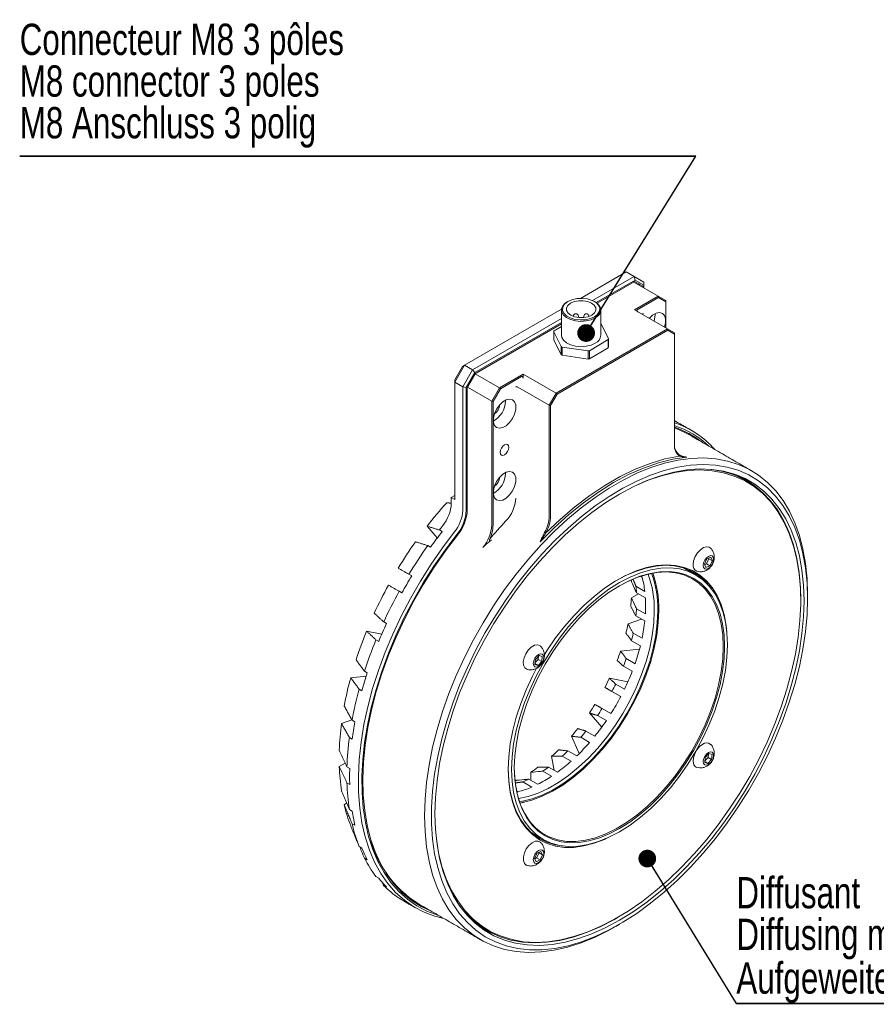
# Model space of a CAD drawing. Header units: millimetres. Extents: x 12 to 395, y 66 to 283.
# Tile 2 of 5: x 12 to 99, y 169 to 269. Entities that reach past the tile are written whole.
import ezdxf

# ---------------------------------------------------------------- set-up
doc = ezdxf.new("R2010")
doc.units = ezdxf.units.MM
doc.layers.add('FORMAT', color=7, linetype='Continuous')
doc.styles.add('SLDTEXTSTYLE0', font='TXT', dxfattribs={"width": 0.75})
doc.dimstyles.new('SLDDIMSTYLE6', dxfattribs={"dimtxt": 0, "dimasz": 1.8, "dimexe": 0, "dimexo": 0.0625, "dimgap": 0, "dimtad": 0, "dimtih": 1, "dimtoh": 1, "dimdec": 0, "dimrnd": 1e-09, "dimzin": 0, "dimdsep": 46, "dimtxsty": 'Standard', "dimblk1": 'DOT', "dimblk2": 'DOT', "dimsah": 1, "dimcen": 0.09, "dimadec": 0, "dimazin": 0, "dimtfac": 1.8, "dimtdec": 0, "dimtofl": 0, "dimtmove": 0, "dimatfit": 3, "dimldrblk": 'DOT', "dimfxl": 0, "dimtolj": 1, "dimtzin": 0, "dimarcsym": 0})

# ---------------------------------------------------------------- blocks, each defined once
blk = doc.blocks.new('SW_NOTE_1')
at = {"layer": 'FORMAT', "color": 0}
for p, q in [((0, 0), (54.959, 0)), ((54.959, 0), (0, 0)), ((0, 0), (54.959, 0)), ((54.959, 0), (0, 0)), ((0, 0), (54.959, 0)), ((54.959, 0), (0, 0))]:
    blk.add_line(p, q, dxfattribs=at)
at = {"layer": 'FORMAT', "color": 0, "char_height": 3.175, "attachment_point": 1, "style": 'SLDTEXTSTYLE0'}
for s, insert in [('Diffusant', (0.003, 12.852)), ('Diffusing material', (0.003, 8.619)), ('Aufgeweiteter Lichtaustritt', (0.003, 4.184))]:
    blk.add_mtext(s, dxfattribs=dict(at, insert=insert))
blk = doc.blocks.new('_DOT')
at = {"color": 0, "linetype": 'ByBlock', "lineweight": -2}
blk.add_line((-0.5, 0), (-1, 0), dxfattribs=at)
at = {"color": 0, "linetype": 'ByBlock', "const_width": 0.5}
blk.add_lwpolyline([(-0.25, 0, 1), (0.25, 0, 1)], format="xyb", close=True, dxfattribs=at)
blk = doc.blocks.new('SW_NOTE_2')
at = {"layer": 'FORMAT', "color": 0}
for p, q in [((-68.664, 0), (0, 0)), ((0, 0), (-68.664, 0)), ((-68.664, 0), (0, 0)), ((0, 0), (-68.664, 0)), ((-68.664, 0), (0, 0)), ((0, 0), (-68.664, 0))]:
    blk.add_line(p, q, dxfattribs=at)
at = {"layer": 'FORMAT', "color": 0, "char_height": 3.175, "attachment_point": 1, "style": 'SLDTEXTSTYLE0'}
for s, insert in [('Connecteur M8 3 pôles', (-68.662, 13.437)), ('M8 connector 3 poles ', (-68.662, 9.204)), ('M8 Anschluss 3 polig', (-68.662, 4.971))]:
    blk.add_mtext(s, dxfattribs=dict(at, insert=insert))

msp = doc.modelspace()

# ---------------------------------------------------------------- linework, layer by layer
at = {"color": 7, "linetype": 'Continuous', "lineweight": 15}
for p, q in [((73.584, 243.733), (68.937, 241.05)), ((70.174, 240.825), (74.397, 243.263)), ((73.584, 243.733), (74.397, 243.263)), ((74.501, 242.915), (74.397, 243.263)), ((74.397, 243.263), (75.382, 242.694)), ((74.501, 242.915), (70.535, 240.625)), ((74.383, 242.725), (70.629, 240.557)), ((76.831, 241.28), (74.357, 242.709)), ((75.382, 242.406), (74.501, 242.915)), ((74.871, 242.528), (74.506, 242.738)), ((75.224, 242.324), (74.508, 242.737)), ((74.922, 242.383), (74.922, 242.413)), ((75.276, 242.178), (75.276, 242.209)), ((75.382, 242.694), (75.382, 242.406)), ((75.382, 242.117), (75.382, 242.406)), ((74.427, 239.893), (76.831, 241.28)), ((76.873, 241.141), (74.719, 239.897)), ((76.873, 241.141), (76.831, 241.28)), ((76.831, 241.28), (77.609, 240.831)), ((77.609, 240.716), (76.873, 241.141)), ((77.609, 240.716), (77.609, 240.831)), ((77.609, 238.056), (77.609, 240.716)), ((67.022, 239.944), (57.169, 234.257)), ((57.982, 233.787), (67.018, 239.003)), ((74.427, 239.893), (77.786, 237.954)), ((76.531, 239.392), (76.528, 239.489)), ((67.018, 238.595), (58.232, 233.523)), ((67.018, 238.473), (58.349, 233.468)), ((67.018, 238.183), (66.272, 237.74)), ((71.796, 236.934), (71.051, 238.454)), ((66.24, 237.668), (66.985, 236.147)), ((66.24, 237.668), (66.24, 236.851)), ((66.472, 231.422), (77.786, 237.954)), ((77.828, 237.814), (66.572, 231.317)), ((77.828, 237.814), (77.786, 237.954)), ((77.786, 237.954), (78.493, 237.545)), ((78.493, 237.43), (77.828, 237.814)), ((78.493, 237.43), (78.493, 237.545)), ((78.493, 226.202), (78.493, 237.43)), ((66.985, 235.331), (66.24, 236.851)), ((66.985, 235.331), (66.985, 236.147)), ((67.078, 236.095), (69.731, 235.708)), ((67.078, 236.095), (67.078, 235.279)), ((69.856, 235.728), (71.764, 236.861)), ((71.764, 236.044), (69.856, 234.912)), ((71.764, 236.044), (71.764, 236.861)), ((71.796, 236.934), (71.796, 236.117)), ((69.731, 234.891), (67.078, 235.279)), ((69.731, 234.891), (69.731, 235.708)), ((69.856, 235.728), (69.856, 234.912)), ((57.169, 234.257), (56.184, 232.551)), ((56.184, 232.79), (56.962, 234.137)), ((57.169, 234.257), (56.962, 234.137)), ((57.169, 234.257), (57.982, 233.787)), ((56.997, 232.081), (57.982, 233.787)), ((58.232, 233.523), (57.351, 231.997)), ((58.224, 233.336), (57.509, 232.097)), ((58.232, 233.523), (57.982, 233.787)), ((58.259, 233.388), (60.709, 231.973)), ((60.709, 231.973), (63.114, 233.361)), ((62.964, 233.111), (60.809, 231.868)), ((63.114, 233.361), (66.472, 231.422)), ((63.114, 233.361), (63.114, 232.953)), ((56.184, 232.551), (56.184, 232.79)), ((56.184, 232.551), (56.997, 232.081)), ((56.184, 232.551), (56.184, 220.623)), ((57.351, 231.997), (56.997, 232.081)), ((56.997, 219.556), (56.997, 232.081)), ((57.351, 231.997), (57.351, 219.556)), ((59.932, 230.626), (57.481, 232.041)), ((59.932, 230.626), (60.709, 231.973)), ((60.809, 231.868), (60.709, 231.973)), ((62.583, 232.034), (65.765, 230.198)), ((57.457, 231.923), (57.457, 219.617)), ((60.809, 231.868), (60.073, 230.592)), ((65.765, 230.198), (66.472, 231.422)), ((66.572, 231.317), (65.907, 230.164)), ((66.572, 231.317), (66.472, 231.422)), ((60.073, 230.592), (59.932, 230.626)), ((59.932, 218.036), (59.932, 230.626)), ((60.073, 230.592), (60.073, 218.036)), ((61.328, 230.616), (61.325, 230.712)), ((65.907, 230.164), (65.765, 230.198)), ((65.765, 218.936), (65.765, 230.198)), ((65.907, 230.164), (65.907, 218.936)), ((78.797, 228.446), (78.513, 228.61)), ((61.328, 223.267), (61.325, 223.364)), ((84.927, 223.052), (84.801, 223.123)), ((85.56, 222.801), (86.278, 222.255)), ((56.184, 221.033), (55.829, 220.828)), ((55.829, 220.23), (55.829, 220.828)), ((55.829, 220.828), (56.184, 220.623)), ((53.369, 217.915), (54.407, 216.72)), ((54.617, 217.533), (54.901, 217.369)), ((53.725, 215.783), (53.441, 215.947)), ((81.782, 214.585), (81.534, 214.067)), ((81.534, 214.067), (81.691, 213.723)), ((81.555, 214.02), (81.742, 214.1)), ((81.742, 214.1), (81.99, 214.617)), ((81.742, 214.1), (82.095, 213.895)), ((82.187, 214.758), (81.782, 214.585)), ((81.99, 214.617), (81.968, 214.665)), ((81.99, 214.617), (82.343, 214.413)), ((82.095, 213.895), (82.343, 214.413)), ((82.343, 214.413), (82.187, 214.758)), ((50.444, 213.661), (51.814, 212.869)), ((51.53, 213.034), (51.815, 212.87)), ((76.289, 213.151), (76.429, 212.726)), ((79.525, 213.613), (79.416, 213.674)), ((81.691, 213.723), (82.095, 213.895)), ((75.2, 212.741), (75.044, 212.831)), ((50.815, 211.138), (50.53, 211.302)), ((74.827, 211.054), (74.122, 210.646)), ((74.579, 211.816), (75.476, 211.299)), ((75.534, 210.646), (74.638, 211.163)), ((74.638, 209.53), (75.534, 209.012)), ((48.963, 208.19), (49.247, 208.026)), ((75.155, 208.477), (73.774, 207.997)), ((75.476, 208.292), (74.579, 208.809)), ((48.776, 206.966), (47.222, 207.268)), ((74.303, 207.048), (75.2, 206.531)), ((48.461, 206.215), (48.177, 206.379)), ((75.026, 205.77), (74.13, 206.288)), ((74.938, 205.428), (73.019, 205.238)), ((64.364, 204.381), (64.312, 203.883)), ((64.328, 204.036), (64.659, 204.387)), ((64.741, 204.78), (64.364, 204.381)), ((64.636, 203.784), (65.013, 204.183)), ((64.659, 204.387), (64.696, 204.732)), ((64.659, 204.387), (65.013, 204.183)), ((65.066, 204.681), (64.741, 204.78)), ((65.013, 204.183), (65.066, 204.681)), ((73.589, 204.466), (74.485, 203.949)), ((47.012, 203.19), (47.296, 203.026)), ((64.312, 203.883), (64.636, 203.784)), ((64.32, 203.966), (64.636, 203.784)), ((74.203, 203.177), (73.307, 203.695)), ((47.187, 202.682), (45.614, 202.526)), ((73.762, 202.111), (71.886, 202.476)), ((46.755, 201.204), (46.471, 201.368)), ((71.418, 201.549), (71.669, 201.404)), ((73.038, 200.613), (71.669, 201.404)), ((73.038, 200.613), (72.142, 201.131)), ((72.521, 201.884), (73.418, 201.366)), ((72.95, 200.664), (73.038, 200.613)), ((72.95, 200.664), (73.038, 200.613)), ((71.142, 199.399), (72.038, 198.881)), ((45.737, 198.252), (44.681, 197.885)), ((45.753, 198.223), (46.037, 198.059)), ((69.849, 198.948), (71.103, 197.505)), ((71.576, 198.177), (70.68, 198.694)), ((69.504, 197.108), (70.4, 196.591)), ((45.762, 196.298), (45.477, 196.462)), ((68.023, 196.586), (68.818, 194.829)), ((69.873, 195.961), (68.977, 196.478)), ((67.67, 195.099), (68.567, 194.582)), ((66.012, 194.553), (66.286, 193.117)), ((67.995, 194.051), (67.098, 194.569)), ((81.614, 194.42), (81.562, 193.922)), ((81.57, 194.005), (81.886, 193.823)), ((81.578, 194.075), (81.909, 194.425)), ((81.991, 194.818), (81.614, 194.42)), ((81.886, 193.823), (82.263, 194.221)), ((81.909, 194.425), (81.946, 194.77)), ((81.909, 194.425), (82.263, 194.221)), ((82.316, 194.719), (81.991, 194.818)), ((82.263, 194.221), (82.316, 194.719)), ((45.057, 193.867), (44.459, 193.523)), ((45.235, 193.482), (45.519, 193.318)), ((66.013, 192.521), (65.116, 193.038)), ((65.711, 193.449), (66.608, 192.932)), ((81.562, 193.922), (81.886, 193.823)), ((63.702, 192.222), (64.599, 191.704)), ((63.891, 192.927), (63.891, 192.112)), ((45.519, 191.685), (45.235, 191.849)), ((62.463, 191.035), (62.617, 190.946)), ((64.004, 191.429), (63.107, 191.946)), ((45.202, 189.805), (44.957, 189.607)), ((45.477, 189.149), (45.762, 188.985)), ((63.246, 189.89), (62.808, 189.799)), ((46.037, 187.542), (45.753, 187.707)), ((46.471, 185.39), (46.755, 185.226)), ((47.296, 184.029), (47.012, 184.193)), ((64.532, 184.707), (64.284, 184.189)), ((64.284, 184.189), (64.441, 183.845)), ((64.305, 184.142), (64.492, 184.222)), ((64.441, 183.845), (64.845, 184.018)), ((64.492, 184.222), (64.74, 184.739)), ((64.492, 184.222), (64.845, 184.018)), ((64.937, 184.88), (64.532, 184.707)), ((64.74, 184.739), (64.718, 184.787)), ((64.74, 184.739), (65.093, 184.535)), ((64.845, 184.018), (65.093, 184.535)), ((65.093, 184.535), (64.937, 184.88)), ((48.177, 182.349), (48.461, 182.185)), ((49.247, 181.281), (48.963, 181.445)), ((50.53, 180.144), (50.815, 179.98)), ((58.43, 177.441), (58.554, 177.367)), ((59.92, 176.596), (59.088, 176.945))]:
    msp.add_line(p, q, dxfattribs=at)
at = {"color": 7, "linetype": 'Continuous', "lineweight": 15, "flags": 128}
for points in [[(70.38, 239.19), (70.698, 239.442), (70.88, 239.736), (70.911, 240.048), (70.789, 240.352), (70.523, 240.624), (70.135, 240.842), (69.657, 240.987), (69.127, 241.049), (68.588, 241.023), (68.084, 240.91), (67.656, 240.719), (67.338, 240.466), (67.156, 240.172), (67.125, 239.861), (67.247, 239.557), (67.513, 239.285), (67.901, 239.067), (68.379, 238.921), (68.909, 238.859), (69.448, 238.886), (69.952, 238.999), (70.38, 239.19)], [(70.452, 239.068), (70.023, 238.874), (69.519, 238.755), (68.978, 238.718), (68.44, 238.767), (67.945, 238.898), (67.529, 239.102), (67.224, 239.362), (67.052, 239.661), (67.026, 239.975), (67.147, 240.281), (67.408, 240.557), (67.604, 240.689)], [(70.093, 239.351), (70.364, 239.572), (70.503, 239.831), (70.496, 240.102), (70.345, 240.358), (70.064, 240.575), (69.68, 240.731), (69.232, 240.811), (68.763, 240.808), (68.318, 240.72), (67.943, 240.558), (67.672, 240.337), (67.533, 240.078), (67.54, 239.807), (67.691, 239.55), (67.972, 239.334), (68.356, 239.177), (68.804, 239.097), (69.273, 239.101), (69.718, 239.188), (70.093, 239.351)], [(70.432, 240.689), (70.675, 240.519), (70.916, 240.237), (71.016, 239.928), (70.968, 239.615), (70.775, 239.321), (70.452, 239.068)], [(77.476, 238.133), (77.578, 238.565), (77.578, 238.978), (77.468, 239.307), (77.259, 239.521), (76.971, 239.6), (76.632, 239.535), (76.275, 239.332), (75.947, 239.028)], [(76.415, 238.745), (76.475, 238.95), (76.531, 239.392)], [(67.018, 237.301), (67.052, 237.089), (67.224, 236.79), (67.529, 236.53), (67.945, 236.326), (68.44, 236.195), (68.978, 236.146), (69.519, 236.183), (70.023, 236.302), (70.452, 236.496)], [(62.371, 230.225), (62.255, 230.548), (62.04, 230.754), (61.748, 230.823), (61.407, 230.749), (61.05, 230.539), (60.711, 230.213), (60.423, 229.802), (60.214, 229.347), (60.105, 228.891), (60.105, 228.478), (60.214, 228.149), (60.423, 227.935), (60.711, 227.857), (61.05, 227.922), (61.407, 228.124), (61.748, 228.444), (62.04, 228.85), (62.255, 229.304), (62.371, 229.761)], [(80.009, 227.189), (79.397, 227.512), (78.493, 227.89)], [(80.935, 226.655), (80.375, 227.066), (79.987, 227.315)], [(61.682, 225.921), (61.648, 226.097), (61.552, 226.207), (61.409, 226.235), (61.24, 226.176), (61.071, 226.039), (60.927, 225.846), (60.831, 225.625), (60.798, 225.41), (60.831, 225.235), (60.927, 225.124), (61.071, 225.096), (61.24, 225.155), (61.409, 225.292), (61.552, 225.485), (61.648, 225.706), (61.682, 225.921)], [(65.408, 217.195), (66.873, 218.592), (68.371, 219.874), (69.893, 221.032), (71.429, 222.059), (72.97, 222.949), (74.507, 223.695), (76.029, 224.295), (77.527, 224.742), (78.992, 225.036)], [(72.557, 177.287), (71.843, 176.89), (70.427, 176.192), (69.021, 175.62), (67.635, 175.176), (66.275, 174.863), (64.948, 174.683), (63.662, 174.637), (62.424, 174.725), (61.239, 174.946), (60.115, 175.299), (59.057, 175.783), (58.071, 176.395), (57.163, 177.131), (56.336, 177.988), (55.596, 178.961), (54.947, 180.045), (54.391, 181.234), (53.933, 182.521), (53.573, 183.901), (53.315, 185.365), (53.16, 186.905), (53.108, 188.514), (53.16, 190.183), (53.315, 191.904), (53.573, 193.665), (53.933, 195.46), (54.391, 197.277), (54.947, 199.107), (55.596, 200.941), (56.336, 202.768), (57.163, 204.579), (58.071, 206.364), (59.057, 208.114), (60.115, 209.819), (61.239, 211.471), (62.424, 213.059), (63.662, 214.577), (64.948, 216.016), (66.275, 217.368), (67.635, 218.625), (69.021, 219.782), (70.427, 220.832), (71.843, 221.77), (73.264, 222.59), (74.68, 223.288), (76.086, 223.86), (77.472, 224.304), (78.832, 224.617), (80.159, 224.797), (81.445, 224.843), (82.683, 224.755), (83.868, 224.534), (84.992, 224.181), (86.05, 223.697), (87.036, 223.085), (87.944, 222.349), (88.771, 221.492), (89.511, 220.519), (90.16, 219.435), (90.716, 218.247), (91.174, 216.959), (91.534, 215.579), (91.792, 214.115), (91.947, 212.575), (91.999, 210.966), (91.999, 210.966)], [(91.999, 210.557), (91.947, 212.156), (91.791, 213.685), (91.531, 215.137), (91.17, 216.503), (90.71, 217.777), (90.152, 218.952), (89.5, 220.02), (88.757, 220.977), (87.927, 221.816), (87.016, 222.534), (86.028, 223.126), (84.968, 223.589), (83.842, 223.921), (82.656, 224.12), (81.417, 224.184), (80.132, 224.114), (78.807, 223.909), (77.45, 223.572), (76.068, 223.103), (74.669, 222.505), (73.26, 221.782), (71.849, 220.938), (70.444, 219.977), (69.053, 218.904), (67.682, 217.725), (66.34, 216.447), (65.034, 215.076), (63.771, 213.621), (62.558, 212.088), (61.402, 210.488), (60.308, 208.827), (59.283, 207.115), (58.332, 205.363), (57.461, 203.578), (56.675, 201.771), (55.977, 199.952), (55.371, 198.131), (54.862, 196.318), (54.451, 194.522), (54.14, 192.753), (53.932, 191.022), (53.828, 189.337), (53.828, 187.707), (53.932, 186.143), (54.14, 184.651), (54.451, 183.241), (54.862, 181.92), (55.371, 180.694), (55.977, 179.572), (56.675, 178.559), (57.461, 177.661), (58.332, 176.882), (59.283, 176.226), (60.308, 175.698), (61.402, 175.3), (62.558, 175.035), (63.771, 174.903), (65.034, 174.906), (66.34, 175.044), (67.682, 175.315), (69.053, 175.718), (70.444, 176.252), (71.849, 176.912), (73.26, 177.697), (74.669, 178.6), (76.068, 179.618), (77.45, 180.745), (78.807, 181.974), (80.132, 183.299), (81.417, 184.713), (82.656, 186.208), (83.842, 187.776), (84.968, 189.408), (86.028, 191.095), (87.016, 192.828), (87.927, 194.598), (88.757, 196.395), (89.5, 198.209), (90.152, 200.03), (90.71, 201.849), (91.17, 203.655), (91.531, 205.438), (91.791, 207.19), (91.947, 208.899), (91.999, 210.557)], [(79.76, 224.926), (78.325, 224.71), (76.853, 224.34), (75.353, 223.82), (73.834, 223.151), (72.306, 222.338), (70.778, 221.386), (69.259, 220.301), (67.759, 219.09), (66.287, 217.76), (64.852, 216.319)], [(91.645, 210.353), (91.593, 211.94), (91.436, 213.458), (91.176, 214.897), (90.813, 216.251), (90.35, 217.511), (89.79, 218.671), (89.135, 219.723), (88.389, 220.663), (87.557, 221.485), (86.643, 222.183), (85.652, 222.756), (84.59, 223.198), (83.463, 223.508), (82.276, 223.684), (81.037, 223.725), (79.753, 223.631), (78.43, 223.401), (77.077, 223.039), (75.7, 222.545), (74.307, 221.922), (72.907, 221.174), (71.507, 220.305), (70.114, 219.32), (68.737, 218.225), (67.384, 217.024), (66.061, 215.726), (64.777, 214.338), (63.538, 212.867), (62.351, 211.321), (61.224, 209.709), (60.162, 208.04), (59.171, 206.324), (58.257, 204.57), (57.425, 202.787), (56.679, 200.987), (56.024, 199.178), (55.464, 197.372), (55.001, 195.577), (54.639, 193.805), (54.378, 192.064), (54.221, 190.366), (54.169, 188.719), (54.221, 187.132), (54.378, 185.614), (54.639, 184.175), (55.001, 182.821), (55.464, 181.561), (56.024, 180.401), (56.679, 179.349), (57.425, 178.409), (58.257, 177.587), (59.171, 176.888), (60.162, 176.316), (61.224, 175.874), (62.351, 175.564), (63.538, 175.388), (64.777, 175.347), (66.061, 175.441), (67.384, 175.67), (68.737, 176.033), (70.114, 176.527), (71.507, 177.15), (72.907, 177.898), (74.307, 178.767), (75.7, 179.752), (77.077, 180.847), (78.43, 182.047), (79.753, 183.345), (81.037, 184.734), (82.276, 186.205), (83.463, 187.751), (84.59, 189.363), (85.652, 191.032), (86.643, 192.748), (87.557, 194.502), (88.389, 196.284), (89.135, 198.085), (89.79, 199.894), (90.35, 201.7), (90.813, 203.495), (91.176, 205.267), (91.436, 207.008), (91.593, 208.706), (91.645, 210.353)], [(62.371, 222.876), (62.255, 223.199), (62.04, 223.405), (61.748, 223.475), (61.407, 223.401), (61.05, 223.19), (60.711, 222.864), (60.423, 222.453), (60.214, 221.998), (60.105, 221.542), (60.105, 221.13), (60.214, 220.8), (60.423, 220.586), (60.711, 220.508), (61.05, 220.573), (61.407, 220.775), (61.748, 221.095), (62.04, 221.501), (62.255, 221.955), (62.371, 222.412)], [(90.768, 204.91), (91.05, 206.644), (91.23, 208.339), (91.307, 209.985), (91.279, 211.573), (91.148, 213.094), (90.914, 214.541), (90.578, 215.904), (90.142, 217.175), (89.609, 218.349), (88.981, 219.418), (88.263, 220.377), (87.458, 221.22), (86.57, 221.942), (85.605, 222.539), (84.568, 223.008), (83.465, 223.346), (82.301, 223.552), (81.085, 223.624), (79.821, 223.562), (78.518, 223.366), (77.182, 223.038), (75.822, 222.578), (74.596, 222.061)], [(82.233, 223.688), (82.267, 223.684), (83.435, 223.477), (84.542, 223.138), (85.583, 222.667), (86.552, 222.067), (87.443, 221.343), (88.251, 220.497), (88.972, 219.535), (89.602, 218.461), (90.137, 217.283), (90.575, 216.006), (90.912, 214.638), (91.147, 213.186), (91.279, 211.659), (91.31, 210.445)], [(85.43, 222.761), (85.354, 222.812), (84.953, 223.065)], [(55.075, 178.077), (54.174, 178.306), (53.066, 178.719), (52.027, 179.261), (51.063, 179.93), (50.178, 180.722), (49.377, 181.634), (48.664, 182.659), (48.043, 183.794), (47.517, 185.032), (47.09, 186.366), (46.762, 187.789), (46.537, 189.295), (46.414, 190.874), (46.396, 192.52), (46.481, 194.222), (46.67, 195.973), (46.961, 197.763), (47.353, 199.582), (47.844, 201.422), (48.431, 203.272), (49.112, 205.123), (49.882, 206.965), (50.737, 208.788), (51.674, 210.583), (52.687, 212.341), (53.771, 214.051), (54.92, 215.706), (56.128, 217.296)], [(56.394, 217.07), (55.197, 215.494), (54.058, 213.854), (52.984, 212.159), (51.981, 210.417), (51.052, 208.638), (50.204, 206.831), (49.441, 205.006), (48.767, 203.171), (48.185, 201.338), (47.698, 199.515), (47.31, 197.711), (47.021, 195.937), (46.834, 194.202), (46.749, 192.515), (46.768, 190.884), (46.889, 189.319), (47.113, 187.827), (47.437, 186.416), (47.861, 185.094), (48.382, 183.867), (48.997, 182.743), (49.704, 181.726), (50.498, 180.823), (51.375, 180.038), (52.331, 179.375), (53.36, 178.837), (54.458, 178.428), (54.476, 178.423)], [(56.448, 216.996), (55.241, 215.406), (54.094, 213.75), (53.013, 212.039), (52.004, 210.28), (51.073, 208.484), (50.224, 206.659), (49.462, 204.817), (48.792, 202.966), (48.216, 201.118), (47.739, 199.281), (47.362, 197.466), (47.087, 195.683), (46.917, 193.94), (46.851, 192.249), (46.891, 190.617), (47.036, 189.053), (47.285, 187.567), (47.637, 186.165), (48.09, 184.856), (48.642, 183.647), (49.29, 182.543), (50.029, 181.552), (50.857, 180.678), (51.769, 179.927), (52.759, 179.301), (53.791, 178.818)], [(80.383, 214.016), (80.436, 214.411), (80.588, 214.824), (80.823, 215.21), (81.117, 215.528), (81.436, 215.742), (81.746, 215.831), (82.014, 215.783), (82.121, 215.711)], [(65.249, 204.819), (65.563, 205.317), (66.417, 206.563), (67.33, 207.744), (68.293, 208.85), (69.298, 209.869), (70.334, 210.793), (71.394, 211.613), (72.465, 212.321), (73.539, 212.911), (74.606, 213.377), (75.655, 213.714), (76.677, 213.92), (77.661, 213.993), (78.6, 213.932), (79.484, 213.737), (80.305, 213.411), (81.056, 212.956), (81.728, 212.376), (82.317, 211.678), (82.816, 210.867), (83.22, 209.952), (83.527, 208.94), (83.733, 207.841), (83.808, 207.147)], [(81.408, 213.934), (81.449, 214.192), (81.564, 214.457), (81.736, 214.689), (81.939, 214.853), (82.142, 214.923), (82.314, 214.89), (82.429, 214.757), (82.469, 214.546), (82.429, 214.289), (82.314, 214.024), (82.142, 213.792), (81.939, 213.628), (81.736, 213.557), (81.564, 213.591), (81.449, 213.723), (81.408, 213.934)], [(83.867, 205.863), (83.814, 207.073), (83.657, 208.211), (83.395, 209.265), (83.033, 210.225), (82.573, 211.082), (82.02, 211.828), (81.379, 212.456), (80.657, 212.959), (79.86, 213.333), (78.996, 213.575), (78.074, 213.68), (77.101, 213.65), (76.089, 213.484), (75.045, 213.184), (73.981, 212.752), (72.907, 212.192), (71.833, 211.511), (70.769, 210.715), (69.725, 209.811), (68.713, 208.808), (67.74, 207.715), (66.818, 206.544), (65.954, 205.306), (65.157, 204.011), (64.435, 202.674), (63.794, 201.307), (63.241, 199.922), (62.781, 198.534), (62.419, 197.155), (62.157, 195.799), (62, 194.48), (61.947, 193.209), (62, 191.999), (62.157, 190.861), (62.419, 189.807), (62.781, 188.847), (63.241, 187.99), (63.794, 187.244), (64.435, 186.616), (65.157, 186.113), (65.954, 185.739), (66.818, 185.497), (67.74, 185.391), (68.713, 185.422), (69.725, 185.588), (70.769, 185.888), (71.833, 186.32), (72.907, 186.88), (73.981, 187.561), (75.045, 188.357), (76.089, 189.261), (77.101, 190.264), (78.074, 191.357), (78.996, 192.528), (79.86, 193.766), (80.657, 195.061), (81.379, 196.398), (82.02, 197.765), (82.573, 199.15), (83.033, 200.538), (83.395, 201.917), (83.657, 203.272), (83.814, 204.592), (83.867, 205.863)], [(83.584, 205.7), (83.533, 204.462), (83.379, 203.176), (83.125, 201.855), (82.772, 200.512), (82.324, 199.16), (81.785, 197.811), (81.161, 196.479), (80.457, 195.176), (79.681, 193.915), (78.839, 192.709), (77.94, 191.568), (76.993, 190.504), (76.007, 189.526), (74.99, 188.646), (73.954, 187.87), (72.907, 187.206), (71.86, 186.661), (70.824, 186.241), (69.808, 185.948), (68.821, 185.786), (67.874, 185.756), (66.975, 185.86), (66.133, 186.095), (65.357, 186.459), (64.653, 186.949), (64.029, 187.561), (63.491, 188.288), (63.043, 189.123), (62.69, 190.058), (62.435, 191.085), (62.281, 192.193), (62.23, 193.372), (62.281, 194.61), (62.435, 195.896), (62.69, 197.217), (63.043, 198.56), (63.491, 199.912), (64.029, 201.261), (64.653, 202.593), (65.357, 203.896), (66.133, 205.157), (66.975, 206.363), (67.874, 207.504), (68.821, 208.568), (69.808, 209.546), (70.824, 210.426), (71.86, 211.202), (72.907, 211.866), (73.954, 212.411), (74.99, 212.831), (76.007, 213.124), (76.993, 213.286), (77.94, 213.315), (78.839, 213.212), (79.681, 212.977), (80.457, 212.613), (81.161, 212.123), (81.785, 211.511), (82.324, 210.784), (82.772, 209.949), (83.125, 209.014), (83.379, 207.987), (83.533, 206.879), (83.584, 205.7)], [(82.276, 211.512), (82.185, 211.642), (81.6, 212.336), (80.932, 212.912), (80.186, 213.364), (79.371, 213.688), (78.492, 213.882), (77.559, 213.943), (76.581, 213.87), (75.566, 213.666), (74.523, 213.33), (73.463, 212.867), (72.658, 212.436)], [(83.443, 205.7), (83.39, 206.889), (83.233, 208.005), (82.972, 209.038), (82.61, 209.977), (82.151, 210.812), (81.6, 211.535), (80.961, 212.14), (80.242, 212.62), (79.449, 212.97), (78.591, 213.188), (77.675, 213.269), (76.711, 213.215), (75.709, 213.025), (74.678, 212.702), (73.629, 212.248), (72.835, 211.824)], [(79.998, 213.453), (80.013, 213.442), (80.476, 213.064)], [(74.109, 212.471), (74.115, 212.382), (74.122, 212.279)], [(62.657, 190.26), (63.62, 190.468), (64.637, 190.814), (65.67, 191.289), (66.709, 191.889), (67.742, 192.607), (68.759, 193.436), (69.75, 194.367), (70.705, 195.391), (71.613, 196.497), (72.465, 197.674), (73.254, 198.91), (73.969, 200.193), (74.605, 201.508), (75.154, 202.843), (75.612, 204.184), (75.972, 205.517), (76.233, 206.828), (76.39, 208.105), (76.443, 209.333)], [(76.796, 209.333), (76.744, 208.104), (76.589, 206.827), (76.333, 205.515), (75.977, 204.182), (75.526, 202.84), (74.984, 201.502), (74.356, 200.182), (73.649, 198.894), (72.869, 197.65), (72.025, 196.461), (71.125, 195.341), (70.177, 194.3), (69.191, 193.349), (68.177, 192.496), (67.146, 191.751), (66.106, 191.121), (65.069, 190.613), (64.045, 190.23), (63.045, 189.977), (62.762, 189.929)], [(62.805, 189.806), (63.011, 189.842), (64.022, 190.097), (65.056, 190.484), (66.104, 190.998), (67.154, 191.634), (68.196, 192.386), (69.22, 193.247), (70.216, 194.208), (71.173, 195.26), (72.083, 196.392), (72.935, 197.592), (73.723, 198.849), (74.437, 200.151), (75.071, 201.484), (75.619, 202.835), (76.075, 204.191), (76.434, 205.538), (76.693, 206.863), (76.85, 208.152), (76.902, 209.394)], [(62.23, 193.454), (62.243, 192.851), (62.348, 191.697), (62.558, 190.621), (62.869, 189.634), (63.28, 188.746), (63.786, 187.965), (64.381, 187.3), (65.061, 186.757), (65.818, 186.342), (66.645, 186.058), (67.533, 185.908), (68.474, 185.894), (69.458, 186.016), (70.476, 186.273), (71.517, 186.662), (72.572, 187.18), (73.629, 187.82), (74.678, 188.578), (75.709, 189.445), (76.711, 190.412), (77.675, 191.471), (78.591, 192.61), (79.449, 193.818), (80.242, 195.084), (80.961, 196.394), (81.6, 197.736), (82.151, 199.096), (82.61, 200.461), (82.972, 201.818), (83.233, 203.152), (83.39, 204.45), (83.443, 205.7), (83.443, 205.7)], [(63.508, 203.388), (63.291, 203.535), (63.163, 203.799), (63.136, 204.152), (63.215, 204.556), (63.39, 204.966), (63.643, 205.339), (63.945, 205.634), (64.265, 205.819), (64.568, 205.873), (64.821, 205.792), (64.871, 205.752)], [(54.245, 186.808), (54.313, 186.182), (54.547, 184.735), (54.883, 183.372), (55.319, 182.101), (55.852, 180.927), (56.479, 179.858), (57.198, 178.899), (58.003, 178.056), (58.891, 177.334), (59.856, 176.737), (60.893, 176.268), (61.996, 175.93), (63.159, 175.724), (64.376, 175.652), (65.64, 175.714), (66.943, 175.91), (68.278, 176.238), (69.639, 176.698), (71.016, 177.285), (72.404, 177.998), (73.793, 178.832), (75.176, 179.782), (76.545, 180.843), (77.894, 182.009), (79.213, 183.274), (80.496, 184.63), (81.736, 186.071), (82.925, 187.587), (84.057, 189.17), (85.126, 190.812), (86.126, 192.504), (87.05, 194.235), (87.895, 195.997), (88.655, 197.779), (89.325, 199.571), (89.903, 201.364), (90.385, 203.147), (90.768, 204.91)], [(64.689, 203.67), (64.486, 203.599), (64.314, 203.632), (64.199, 203.765), (64.158, 203.976), (64.199, 204.233), (64.314, 204.499), (64.486, 204.731), (64.689, 204.894), (64.892, 204.965), (65.064, 204.931), (65.179, 204.799), (65.219, 204.588), (65.179, 204.33), (65.064, 204.065), (64.892, 203.833), (64.689, 203.67)], [(71.767, 186.29), (71.386, 186.116), (70.327, 185.714), (69.291, 185.442), (68.286, 185.303), (67.323, 185.297), (66.411, 185.425), (65.557, 185.686), (64.771, 186.077), (64.059, 186.595), (63.427, 187.234), (62.883, 187.99), (62.431, 188.854), (62.074, 189.819), (61.817, 190.875), (61.663, 192.014), (61.611, 193.223), (61.663, 194.492), (61.819, 195.81), (62.076, 197.163), (62.433, 198.539), (62.886, 199.926), (63.431, 201.31), (64.063, 202.678), (64.484, 203.491)], [(80.759, 193.426), (80.64, 193.484), (80.465, 193.692), (80.386, 194.005), (80.413, 194.389), (80.541, 194.801), (80.758, 195.199), (81.04, 195.537), (81.355, 195.78)], [(81.939, 194.933), (82.142, 195.003), (82.314, 194.97), (82.429, 194.838), (82.469, 194.627), (82.429, 194.369), (82.314, 194.104), (82.142, 193.872), (81.939, 193.708), (81.736, 193.638), (81.564, 193.671), (81.449, 193.803), (81.408, 194.014), (81.449, 194.272), (81.564, 194.537), (81.736, 194.769), (81.939, 194.933)], [(61.611, 193.301), (61.662, 192.103), (61.816, 190.972), (62.071, 189.922), (62.425, 188.963), (62.875, 188.105), (63.416, 187.354), (64.043, 186.719), (64.751, 186.204), (65.532, 185.815), (66.38, 185.556), (67.221, 185.433)], [(62.477, 192.111), (62.385, 192.065), (62.307, 192.026)], [(63.919, 186.829), (64.026, 186.766), (64.026, 186.765)], [(64.977, 186.216), (64.613, 186.346), (64.402, 186.436)], [(63.508, 183.468), (63.447, 183.493), (63.25, 183.671), (63.146, 183.961), (63.146, 184.33), (63.25, 184.74), (63.447, 185.145), (63.715, 185.502), (64.025, 185.772), (64.344, 185.925), (64.637, 185.946), (64.871, 185.833)], [(65.219, 184.668), (65.179, 184.411), (65.064, 184.146), (64.892, 183.914), (64.689, 183.75), (64.486, 183.679), (64.314, 183.713), (64.199, 183.845), (64.158, 184.056), (64.199, 184.314), (64.314, 184.579), (64.486, 184.811), (64.689, 184.975), (64.892, 185.045), (65.064, 185.012), (65.179, 184.879), (65.219, 184.668)], [(52.392, 179.513), (52.405, 179.505), (53.438, 179.022)], [(72.663, 178.144), (72.332, 177.957), (70.939, 177.241), (69.556, 176.651), (68.191, 176.19), (66.85, 175.86), (65.542, 175.664), (64.274, 175.601), (63.052, 175.674), (61.884, 175.88), (60.777, 176.22), (59.736, 176.691), (58.767, 177.29), (57.876, 178.015), (57.068, 178.861), (56.656, 179.382)], [(58.555, 177.338), (58.972, 177.118), (59.058, 177.077)]]:
    msp.add_lwpolyline(points, dxfattribs=at)
at = {"color": 7, "linetype": 'Continuous', "lineweight": 15}
for centre, radius, start, end in [((74.457, 242.622), 0.126, 65.68605, 125.61817), ((74.797, 242.426), 0.126, 354.37962, 54.30196), ((75.151, 242.222), 0.126, 354.37962, 54.30196), ((68.48, 239.236), 0.25, 0, 180), ((69.541, 239.244), 0.25, 0, 180), ((67.287, 237.252), 1.127, 154.31599, 158.35298), ((70.039, 237.387), 0.983, 294.82911, 354.92965), ((68.374, 238.513), 2.744, 239.57755, 241.80764), ((70.749, 237.349), 1.127, 334.31599, 338.35298), ((70.749, 236.533), 1.127, 334.31599, 338.35298), ((68.374, 237.697), 2.744, 239.57755, 241.80764), ((69.056, 240.232), 4.575, 278.48608, 280.07196), ((69.056, 239.416), 4.575, 278.48608, 280.07196), ((58.54, 233.162), 0.361, 121.95467, 151.14439), ((57.817, 231.91), 0.361, 148.85627, 178.0435), ((58.933, 230.676), 2.396, 298.97726, 358.56649), ((59.505, 230.341), 1.243, 304.17391, 355.83147), ((60.863, 229.993), 1.526, 351.26306, 8.73694), ((75.417, 219.395), 9.543, 41.42439, 71.19366), ((75.559, 219.235), 9.363, 46.75608, 71.73759), ((75.527, 219.182), 9.275, 51.59724, 71.35165), ((74.633, 220.08), 9.345, 60.00357, 63.53781), ((79.773, 226.168), 1.285, 174.82357, 231.48339), ((79.824, 226.082), 1.336, 174.82357, 231.48339), ((58.933, 223.327), 2.396, 298.97726, 358.56649), ((59.505, 222.993), 1.243, 304.17391, 355.83147), ((60.863, 222.644), 1.526, 351.26306, 8.73694), ((86.591, 192.131), 42.053, 137.9466, 142.18427), ((52.002, 220.405), 3.831, 320.53753, 357.38003), ((58.712, 220.955), 3.663, 315.97551, 357.15147), ((53.17, 219.731), 3.831, 320.53753, 357.38003), ((53.141, 219.749), 4.215, 320.53753, 357.38003), ((53.017, 219.82), 4.444, 320.53753, 357.38003), ((56.098, 218.212), 3.837, 320.22793, 357.36071), ((92.195, 189.23), 42.463, 136.59323, 139.87506), ((56.536, 218.125), 3.538, 334.39002, 358.56177), ((62.196, 219.052), 3.571, 329.90808, 358.1404), ((62.195, 219.057), 3.714, 329.90808, 358.1404), ((91.778, 188.801), 46.648, 142.23566, 144.66097), ((90.765, 189.524), 45.73, 141.53412, 142.23031), ((89.28, 190.102), 45.424, 144.7326, 148.75788), ((92.592, 188.19), 47.993, 144.66519, 148.8253), ((81.008, 213.926), 0.631, 171.82719, 246.82153), ((66.312, 209.533), 10.133, 358.86707, 20.31686), ((66.479, 209.534), 10.319, 358.88242, 20.36588), ((66.432, 209.593), 10.472, 358.91143, 19.85378), ((93.293, 187.767), 48.483, 148.81814, 151.18186), ((65.6, 210.157), 9.942, 6.59266, 15.06416), ((89.266, 190.074), 45.425, 151.24213, 155.26732), ((92.578, 188.162), 47.994, 151.17471, 155.33473), ((62.939, 210.443), 11.721, 3.52321, 6.72918), ((57.345, 211.563), 16.802, 353.83294, 356.87247), ((61.895, 209.829), 13.664, 356.57407, 3.42593), ((58.946, 210.443), 15.718, 354.03459, 356.67082), ((91.643, 188.561), 46.651, 155.33895, 157.76415), ((53.096, 212.22), 21.104, 345.84521, 348.45607), ((57.811, 210.157), 17.763, 348.21974, 353.9715), ((86.166, 191.388), 42.057, 157.81555, 162.05294), ((54.971, 211.058), 19.744, 346.01842, 348.28286), ((89.302, 189.55), 44.436, 157.74458, 162.12391), ((49.732, 213.205), 24.611, 338.75599, 341.1125), ((54.158, 210.98), 21.509, 340.91861, 345.98116), ((51.824, 211.979), 23.025, 338.91233, 340.95616), ((86.855, 190.279), 41.562, 162.14021, 164.75956), ((51.68, 211.87), 24.142, 334.20792, 338.89518), ((80.418, 193.072), 36.065, 164.80324, 169.49804), ((47.918, 213.973), 26.582, 332.13547, 334.37398), ((83.229, 191.329), 38.105, 164.72461, 169.57667), ((50.126, 212.697), 24.869, 332.28397, 334.22547), ((50.827, 212.283), 25.09, 327.7158, 332.2842), ((47.909, 213.956), 26.582, 325.62596, 327.86452), ((50.118, 212.681), 24.868, 325.77447, 327.71601), ((79.796, 191.868), 34.322, 169.60766, 172.58358), ((51.612, 211.749), 24.141, 321.10458, 325.79204), ((73.158, 194.196), 28.714, 172.61991, 178.0855), ((49.482, 212.767), 24.609, 318.8871, 321.24377), ((51.59, 211.569), 23.022, 319.04345, 321.08742), ((75.558, 192.517), 30.339, 172.52836, 178.17704), ((52.018, 210.346), 21.101, 311.54286, 314.15399), ((53.962, 209.304), 19.741, 311.71609, 313.98076), ((53.622, 210.048), 21.507, 314.01804, 319.08102), ((81.745, 195.283), 0.632, 53.54773, 128.13798), ((56.162, 207.295), 17.76, 306.02675, 311.77923), ((65.864, 194.196), 21.416, 181.80295, 188.44944), ((71.904, 192.502), 26.397, 178.2274, 181.7726), ((54.712, 206.995), 16.798, 303.12534, 306.16531), ((56.482, 206.169), 15.715, 303.32702, 305.96363), ((58.478, 202.711), 11.718, 293.26698, 296.47351), ((58.488, 203.922), 13.661, 296.57082, 303.4238), ((67.853, 192.517), 22.627, 181.69164, 188.56075), ((60.056, 200.55), 9.939, 284.93045, 293.40353), ((59.901, 193.072), 15.34, 193.05349, 201.35676), ((64.743, 191.868), 19.199, 188.63655, 193.02027), ((61.552, 191.329), 16.209, 192.91449, 201.49575), ((58.416, 189.046), 11.177, 192.74432, 238.10771), ((59.517, 190.278), 13.726, 201.59929, 207.08229), ((57.533, 189.549), 11.806, 206.97788, 217.58031), ((56.712, 188.56), 10.427, 217.69278, 224.27917), ((55.858, 188.16), 9.625, 224.23925, 236.38931), ((55.978, 187.767), 9.344, 236.45118, 240.00207)]:
    msp.add_arc(centre, radius, start, end, dxfattribs=at)
for centre, major_axis, ratio, start_param, end_param in [((74.931, 239.775), (0.257, -0.069), 0.517614, 2.663953, 4.23475), ((75.417, 239.494), (0.139, 0.08), 0.7174, 1.963553, 3.534349), ((62.964, 232.866), (0.069, 0.257), 0.517662, 5.190028, 6.760824), ((62.477, 232.024), (0.149, -0.04), 0.317765, 0.870338, 2.441135)]:
    msp.add_ellipse(centre, major_axis=major_axis, ratio=ratio, start_param=start_param, end_param=end_param, dxfattribs=at)
for points in [[(67.674, 240.73), (67.604, 240.689)], [(70.432, 240.689), (70.362, 240.73)], [(67.018, 239.873), (67.018, 237.301)], [(68.23, 239.236), (68.23, 239.217)], [(68.73, 239.104), (68.73, 239.236)], [(69.291, 239.244), (69.291, 239.103)], [(69.791, 239.212), (69.791, 239.244)], [(71.018, 237.301), (71.018, 239.873)], [(80.188, 227.663), (79.305, 228.174)], [(86.302, 223.556), (80.009, 227.189)], [(78.992, 225.036), (78.973, 225.163)], [(85.846, 222.521), (84.927, 223.052)], [(55.365, 220.299), (55.829, 220.247)], [(54.617, 217.533), (53.369, 217.915)], [(65.408, 217.195), (65.286, 217.262)], [(52.193, 216.329), (53.441, 215.947)], [(51.53, 213.034), (50.444, 213.661)], [(80.656, 212.96), (79.525, 213.613)], [(74.293, 212.502), (74.579, 211.816)], [(49.444, 211.929), (50.53, 211.302)], [(91.31, 210.364), (91.31, 210.445)], [(91.999, 210.557), (91.999, 210.966)], [(48.963, 208.19), (48.008, 209.08)], [(74.579, 208.809), (74.049, 209.758)], [(73.774, 207.997), (74.303, 207.048)], [(47.222, 207.268), (48.177, 206.379)], [(74.13, 206.288), (73.56, 207.059)], [(73.019, 205.238), (73.589, 204.466)], [(47.012, 203.19), (46.155, 204.347)], [(73.307, 203.695), (72.671, 204.287)], [(45.614, 202.526), (46.471, 201.368)], [(71.886, 202.476), (72.521, 201.884)], [(72.142, 201.131), (71.418, 201.549)], [(45.753, 198.223), (44.957, 199.646)], [(70.418, 199.817), (71.142, 199.399)], [(70.68, 198.694), (69.849, 198.948)], [(44.681, 197.885), (45.477, 196.462)], [(68.673, 197.362), (69.504, 197.108)], [(68.977, 196.478), (68.023, 196.586)], [(66.717, 195.207), (67.67, 195.099)], [(67.098, 194.569), (66.012, 194.553)], [(64.625, 193.434), (65.711, 193.449)], [(45.477, 189.149), (44.681, 191.05)], [(63.107, 191.946), (62.377, 191.852)], [(44.957, 189.607), (45.753, 187.707)], [(46.471, 185.39), (45.614, 187.485)], [(64.026, 186.765), (65.158, 186.112)], [(46.539, 185.35), (47.012, 184.193)], [(48.827, 181.763), (48.963, 181.445)], [(51.307, 179.675), (52.191, 179.165)], [(52.511, 179.557), (58.805, 175.924)], [(72.663, 178.144), (72.733, 178.185)], [(58.554, 177.367), (59.473, 176.837)], [(72.557, 177.287), (72.91, 177.491)]]:
    msp.add_open_spline(points, degree=1, dxfattribs=at)
for points, knots in [([(78.973, 225.163), (79.08, 225.107), (79.225, 225.032), (79.511, 224.955), (79.662, 224.937), (79.76, 224.926)], [0, 0, 0, 0, 0.49839, 0.673645, 1, 1, 1, 1]), ([(79.76, 224.926), (79.592, 224.936), (79.31, 224.954), (79.083, 225.013), (78.992, 225.036)], [0, 0, 0, 0, 0.59649, 1, 1, 1, 1]), ([(64.852, 216.319), (64.919, 216.469), (65.053, 216.767), (65.208, 217.097), (65.286, 217.262)], [0, 0, 0, 0, 0.50132, 1, 1, 1, 1]), ([(65.408, 217.195), (65.33, 217.073), (65.136, 216.772), (64.958, 216.488), (64.852, 216.319)], [0, 0, 0, 0, 0.40351, 1, 1, 1, 1]), ([(59.904, 216.48), (59.779, 216.401), (59.459, 216.199), (59.204, 215.925), (59.048, 215.758)], [0, 0, 0, 0, 0.388798, 1, 1, 1, 1]), ([(59.904, 216.48), (59.867, 216.459), (59.819, 216.431), (59.758, 216.418), (59.733, 216.419), (59.716, 216.425), (59.704, 216.435), (59.696, 216.451), (59.692, 216.48), (59.699, 216.53), (59.716, 216.57), (59.727, 216.595)], [0, 0, 0, 0, 0.330702, 0.42289, 0.481633, 0.523144, 0.564974, 0.601318, 0.662989, 0.787497, 1, 1, 1, 1]), ([(80.768, 213.352), (80.867, 213.325), (81.077, 213.267), (81.409, 213.302), (81.728, 213.416), (82.015, 213.611), (82.268, 213.89), (82.457, 214.245), (82.546, 214.636), (82.529, 215.021), (82.401, 215.369), (82.254, 215.607), (82.134, 215.691), (82.115, 215.704)], [0, 0, 0, 0, 0.083288, 0.176665, 0.266559, 0.358142, 0.457461, 0.570327, 0.679595, 0.780781, 0.88048, 0.981753, 1, 1, 1, 1]), ([(74.638, 211.163), (74.607, 211.229), (74.435, 211.601), (74.263, 211.973), (74.122, 212.279)], [0, 0, 0, 0, 0.176282, 1, 1, 1, 1]), ([(74.122, 210.646), (74.263, 210.34), (74.435, 209.968), (74.607, 209.596), (74.638, 209.53)], [0, 0, 0, 0, 0.823718, 1, 1, 1, 1]), ([(64.533, 203.504), (64.634, 203.573), (64.838, 203.714), (65.081, 204.03), (65.246, 204.402), (65.302, 204.801), (65.249, 205.175), (65.108, 205.507), (64.944, 205.67), (64.867, 205.746)], [0, 0, 0, 0, 0.13967, 0.282669, 0.447519, 0.596876, 0.737133, 0.877496, 1, 1, 1, 1]), ([(63.515, 203.402), (63.573, 203.38), (63.742, 203.315), (64.041, 203.326), (64.324, 203.395), (64.478, 203.475), (64.533, 203.504)], [0, 0, 0, 0, 0.176151, 0.509079, 0.823698, 1, 1, 1, 1]), ([(45.235, 193.482), (45.065, 193.849), (44.807, 194.406), (44.548, 194.964), (44.459, 195.156)], [0, 0, 0, 0, 0.656571, 1, 1, 1, 1]), ([(80.767, 193.434), (80.863, 193.406), (81.07, 193.347), (81.399, 193.381), (81.719, 193.492), (82.007, 193.685), (82.262, 193.961), (82.453, 194.315), (82.545, 194.705), (82.531, 195.09), (82.407, 195.44), (82.259, 195.682), (82.136, 195.768), (82.115, 195.784)], [0, 0, 0, 0, 0.080741, 0.174285, 0.264204, 0.355656, 0.454664, 0.567073, 0.676566, 0.777905, 0.87757, 0.978785, 1, 1, 1, 1]), ([(44.459, 193.523), (44.548, 193.331), (44.807, 192.773), (45.065, 192.215), (45.235, 191.849)], [0, 0, 0, 0, 0.343429, 1, 1, 1, 1]), ([(65.116, 193.038), (65.044, 193.032), (64.636, 192.995), (64.228, 192.957), (63.891, 192.927)], [0, 0, 0, 0, 0.176282, 1, 1, 1, 1]), ([(62.477, 192.111), (62.814, 192.141), (63.222, 192.178), (63.63, 192.215), (63.702, 192.222)], [0, 0, 0, 0, 0.823718, 1, 1, 1, 1]), ([(65.284, 184.886), (65.274, 185.013), (65.253, 185.262), (65.103, 185.594), (64.94, 185.754), (64.866, 185.827)], [0, 0, 0, 0, 0.359454, 0.706273, 1, 1, 1, 1]), ([(63.516, 183.482), (63.577, 183.459), (63.749, 183.395), (64.051, 183.406), (64.379, 183.492), (64.677, 183.663), (64.942, 183.913), (65.153, 184.245), (65.268, 184.585), (65.28, 184.804), (65.284, 184.886)], [0, 0, 0, 0, 0.074645, 0.208794, 0.335753, 0.462667, 0.59762, 0.74918, 0.905418, 1, 1, 1, 1])]:
    msp.add_open_spline(points, degree=3, knots=knots, dxfattribs=at)

# ---------------------------------------------------------------- block references
at = {"layer": 'FORMAT'}
for name, p in [('SW_NOTE_2', (80.67, 255.506)), ('SW_NOTE_1', (84.771, 169.437))]:
    msp.add_blockref(name, p, dxfattribs=at)

# ---------------------------------------------------------------- leaders
for points in [[(69.521, 237.532), (80.67, 255.506)], [(75.731, 184.163), (84.771, 169.437)]]:
    msp.add_leader(points, dimstyle='SLDDIMSTYLE6', dxfattribs=at)

doc.saveas('drawing.dxf')
